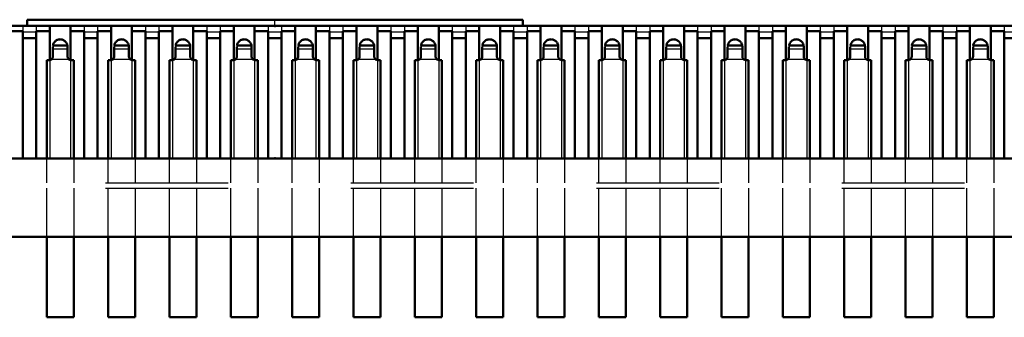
# Model space of a CAD drawing. Header units: inches. Extents: x -1.57 to 1.57, y -0.18 to 0.15.
# Tile 3 of 4: x -0.21 to 0.59, y -0.13 to 0.11. Entities that reach past the tile are written whole.
import ezdxf

# ---------------------------------------------------------------- set-up
doc = ezdxf.new("R2010")
doc.units = ezdxf.units.IN
doc.header["$MEASUREMENT"] = 0
doc.linetypes.add('Center', pattern=[1.5, 0.45, -0.5, 0.05, -0.5])
doc.linetypes.add('Dashed', pattern=[2, 1, -1])
for name, color, linetype, lineweight in [('AM_0', 7, 'Continuous', 50), ('AM_4', 3, 'Continuous', 25), ('AM_7', 7, 'Center', 25), ('AM_9', 6, 'Dashed', 25), ('ConnectionPoints', 7, 'Continuous', 50)]:
    doc.layers.add(name, color=color, linetype=linetype, lineweight=lineweight)

# ---------------------------------------------------------------- blocks, each defined once
blk = doc.blocks.new('2_SEAM_K_Pad_10_0_in_SEAM_50_03_5_S_10_2_A_K_TR_0')
at = {"layer": 'AM_0', "ltscale": 0.000821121}
for p, q in [((-0.202, 0.113), (-0.202, 0.108)), ((-0.202, 0.113), (0.202, 0.113)), ((0.202, 0.108), (0.202, 0.113))]:
    blk.add_line(p, q, dxfattribs=at)
at = {"layer": 'AM_7', "ltscale": 0.000821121}
blk.add_line((0, 0.108), (0, 0.113), dxfattribs=at)
blk = doc.blocks.new('3_SEAM_50_03_5_L_10_1_A_K_TR_conn_0_in_SEAM_50_03_5_S_10_2_A_K_TR_0')
at = {"layer": 'AM_0', "ltscale": 0.005948}
for p, q in [((-0.181, 0.083), (-0.181, 0.091)), ((-0.16908, 0.092), (-0.18092, 0.092)), ((-0.169, 0.091), (-0.16908, 0.092)), ((-0.169, 0.091), (-0.169, 0.083)), ((-0.131, 0.083), (-0.131, 0.091)), ((-0.11908, 0.092), (-0.13092, 0.092)), ((-0.119, 0.091), (-0.11908, 0.092)), ((-0.119, 0.091), (-0.119, 0.083)), ((-0.081, 0.083), (-0.081, 0.091)), ((-0.06908, 0.092), (-0.08092, 0.092)), ((-0.069, 0.091), (-0.06908, 0.092)), ((-0.069, 0.091), (-0.069, 0.083)), ((-0.031, 0.083), (-0.031, 0.091)), ((-0.01908, 0.092), (-0.03092, 0.092)), ((-0.019, 0.091), (-0.01908, 0.092)), ((-0.019, 0.091), (-0.019, 0.083)), ((0.019, 0.083), (0.019, 0.091)), ((0.03092, 0.092), (0.01908, 0.092)), ((0.031, 0.091), (0.03092, 0.092)), ((0.031, 0.091), (0.031, 0.083)), ((0.069, 0.083), (0.069, 0.091)), ((0.08092, 0.092), (0.06908, 0.092)), ((0.081, 0.091), (0.08092, 0.092)), ((0.081, 0.091), (0.081, 0.083)), ((0.119, 0.083), (0.119, 0.091)), ((0.13092, 0.092), (0.11908, 0.092)), ((0.131, 0.091), (0.13092, 0.092)), ((0.131, 0.091), (0.131, 0.083)), ((0.169, 0.083), (0.169, 0.091)), ((0.18092, 0.092), (0.16908, 0.092)), ((0.181, 0.091), (0.18092, 0.092)), ((0.181, 0.091), (0.181, 0.083)), ((0.219, 0.083), (0.219, 0.091)), ((0.23092, 0.092), (0.21908, 0.092)), ((0.231, 0.091), (0.23092, 0.092)), ((0.231, 0.091), (0.231, 0.083)), ((0.269, 0.083), (0.269, 0.091)), ((0.28092, 0.092), (0.26908, 0.092)), ((0.281, 0.091), (0.28092, 0.092)), ((0.281, 0.091), (0.281, 0.083)), ((0.319, 0.083), (0.319, 0.091)), ((0.33092, 0.092), (0.31908, 0.092)), ((0.331, 0.091), (0.33092, 0.092)), ((0.331, 0.091), (0.331, 0.083)), ((0.369, 0.083), (0.369, 0.091)), ((0.38092, 0.092), (0.36908, 0.092)), ((0.381, 0.091), (0.38092, 0.092)), ((0.381, 0.091), (0.381, 0.083)), ((0.419, 0.083), (0.419, 0.091)), ((0.43092, 0.092), (0.41908, 0.092)), ((0.431, 0.091), (0.43092, 0.092)), ((0.431, 0.091), (0.431, 0.083)), ((0.469, 0.083), (0.469, 0.091)), ((0.48092, 0.092), (0.46908, 0.092)), ((0.481, 0.091), (0.48092, 0.092)), ((0.481, 0.091), (0.481, 0.083)), ((0.519, 0.083), (0.519, 0.091)), ((0.53092, 0.092), (0.51908, 0.092)), ((0.531, 0.091), (0.53092, 0.092)), ((0.531, 0.091), (0.531, 0.083)), ((0.569, 0.083), (0.569, 0.091)), ((0.58092, 0.092), (0.56908, 0.092)), ((0.581, 0.091), (0.58092, 0.092)), ((0.581, 0.091), (0.581, 0.083)), ((-0.186, 0), (-0.186, 0.08)), ((-0.186, 0.08), (-0.184, 0.08)), ((-0.166, 0.08), (-0.164, 0.08)), ((-0.164, 0.08), (-0.164, 0)), ((-0.136, 0), (-0.136, 0.08)), ((-0.136, 0.08), (-0.134, 0.08)), ((-0.116, 0.08), (-0.114, 0.08)), ((-0.114, 0.08), (-0.114, 0)), ((-0.086, 0.08), (-0.084, 0.08)), ((-0.086, 0), (-0.086, 0.08)), ((-0.066, 0.08), (-0.064, 0.08)), ((-0.064, 0.08), (-0.064, 0)), ((-0.036, 0), (-0.036, 0.08)), ((-0.036, 0.08), (-0.034, 0.08)), ((-0.016, 0.08), (-0.014, 0.08)), ((-0.014, 0.08), (-0.014, 0)), ((0.014, 0), (0.014, 0.08)), ((0.014, 0.08), (0.016, 0.08)), ((0.034, 0.08), (0.036, 0.08)), ((0.036, 0.08), (0.036, 0)), ((0.064, 0.08), (0.066, 0.08)), ((0.064, 0), (0.064, 0.08)), ((0.084, 0.08), (0.086, 0.08)), ((0.086, 0.08), (0.086, 0)), ((0.114, 0), (0.114, 0.08)), ((0.114, 0.08), (0.116, 0.08)), ((0.134, 0.08), (0.136, 0.08)), ((0.136, 0.08), (0.136, 0)), ((0.164, 0.08), (0.166, 0.08)), ((0.164, 0), (0.164, 0.08)), ((0.184, 0.08), (0.186, 0.08)), ((0.186, 0.08), (0.186, 0)), ((0.214, 0.08), (0.216, 0.08)), ((0.214, 0), (0.214, 0.08)), ((0.234, 0.08), (0.236, 0.08)), ((0.236, 0.08), (0.236, 0)), ((0.264, 0), (0.264, 0.08)), ((0.264, 0.08), (0.266, 0.08)), ((0.284, 0.08), (0.286, 0.08)), ((0.286, 0.08), (0.286, 0)), ((0.314, 0), (0.314, 0.08)), ((0.314, 0.08), (0.316, 0.08)), ((0.334, 0.08), (0.336, 0.08)), ((0.336, 0.08), (0.336, 0)), ((0.364, 0), (0.364, 0.08)), ((0.364, 0.08), (0.366, 0.08)), ((0.384, 0.08), (0.386, 0.08)), ((0.386, 0.08), (0.386, 0)), ((0.414, 0), (0.414, 0.08)), ((0.414, 0.08), (0.416, 0.08)), ((0.434, 0.08), (0.436, 0.08)), ((0.436, 0.08), (0.436, 0)), ((0.464, 0.08), (0.466, 0.08)), ((0.464, 0), (0.464, 0.08)), ((0.484, 0.08), (0.486, 0.08)), ((0.486, 0.08), (0.486, 0)), ((0.514, 0.08), (0.516, 0.08)), ((0.514, 0), (0.514, 0.08)), ((0.534, 0.08), (0.536, 0.08)), ((0.536, 0.08), (0.536, 0)), ((0.564, 0), (0.564, 0.08)), ((0.564, 0.08), (0.566, 0.08)), ((0.584, 0.08), (0.586, 0.08)), ((0.586, 0.08), (0.586, 0)), ((-0.186, -0.1295), (-0.186, -0.064)), ((-0.164, -0.064), (-0.164, -0.1295)), ((-0.136, -0.1295), (-0.136, -0.064)), ((-0.114, -0.064), (-0.114, -0.1295)), ((-0.086, -0.1295), (-0.086, -0.064)), ((-0.064, -0.064), (-0.064, -0.1295)), ((-0.036, -0.1295), (-0.036, -0.064)), ((-0.014, -0.064), (-0.014, -0.1295)), ((0.014, -0.1295), (0.014, -0.064)), ((0.036, -0.064), (0.036, -0.1295)), ((0.064, -0.1295), (0.064, -0.064)), ((0.086, -0.064), (0.086, -0.1295)), ((0.114, -0.1295), (0.114, -0.064)), ((0.136, -0.064), (0.136, -0.1295)), ((0.164, -0.1295), (0.164, -0.064)), ((0.186, -0.064), (0.186, -0.1295)), ((0.214, -0.1295), (0.214, -0.064)), ((0.236, -0.064), (0.236, -0.1295)), ((0.264, -0.1295), (0.264, -0.064)), ((0.286, -0.064), (0.286, -0.1295)), ((0.314, -0.1295), (0.314, -0.064)), ((0.336, -0.064), (0.336, -0.1295)), ((0.364, -0.1295), (0.364, -0.064)), ((0.386, -0.064), (0.386, -0.1295)), ((0.414, -0.1295), (0.414, -0.064)), ((0.436, -0.064), (0.436, -0.1295)), ((0.464, -0.1295), (0.464, -0.064)), ((0.486, -0.064), (0.486, -0.1295)), ((0.514, -0.1295), (0.514, -0.064)), ((0.536, -0.064), (0.536, -0.1295)), ((0.564, -0.1295), (0.564, -0.064)), ((0.586, -0.064), (0.586, -0.1295)), ((-0.164, -0.1295), (-0.186, -0.1295)), ((-0.114, -0.1295), (-0.136, -0.1295)), ((-0.064, -0.1295), (-0.086, -0.1295)), ((-0.014, -0.1295), (-0.036, -0.1295)), ((0.036, -0.1295), (0.014, -0.1295)), ((0.086, -0.1295), (0.064, -0.1295)), ((0.136, -0.1295), (0.114, -0.1295)), ((0.186, -0.1295), (0.164, -0.1295)), ((0.236, -0.1295), (0.214, -0.1295)), ((0.286, -0.1295), (0.264, -0.1295)), ((0.336, -0.1295), (0.314, -0.1295)), ((0.386, -0.1295), (0.364, -0.1295)), ((0.436, -0.1295), (0.414, -0.1295)), ((0.486, -0.1295), (0.464, -0.1295)), ((0.536, -0.1295), (0.514, -0.1295)), ((0.586, -0.1295), (0.564, -0.1295))]:
    blk.add_line(p, q, dxfattribs=at)
for points in [[(-0.16908, 0.092), (-0.16919, 0.09251), (-0.16935, 0.09301), (-0.16954, 0.0935), (-0.16978, 0.09396), (-0.17006, 0.09441), (-0.17038, 0.09482), (-0.17073, 0.09521), (-0.17111, 0.09557), (-0.17152, 0.09589), (-0.17196, 0.09617), (-0.17243, 0.09642), (-0.17291, 0.09662), (-0.17341, 0.09678), (-0.17392, 0.0969), (-0.17443, 0.09697), (-0.17496, 0.097), (-0.17548, 0.09698), (-0.176, 0.09692), (-0.17651, 0.09681), (-0.17701, 0.09665), (-0.1775, 0.09646), (-0.17796, 0.09622), (-0.17841, 0.09594), (-0.17882, 0.09562), (-0.17921, 0.09527), (-0.17957, 0.09489), (-0.17989, 0.09448), (-0.18017, 0.09404), (-0.18042, 0.09357), (-0.18062, 0.09309), (-0.18078, 0.09259), (-0.1809, 0.09208), (-0.18092, 0.092)], [(-0.11908, 0.092), (-0.11919, 0.09251), (-0.11935, 0.09301), (-0.11954, 0.0935), (-0.11978, 0.09396), (-0.12006, 0.09441), (-0.12038, 0.09482), (-0.12073, 0.09521), (-0.12111, 0.09557), (-0.12152, 0.09589), (-0.12196, 0.09617), (-0.12243, 0.09642), (-0.12291, 0.09662), (-0.12341, 0.09678), (-0.12392, 0.0969), (-0.12443, 0.09697), (-0.12496, 0.097), (-0.12548, 0.09698), (-0.126, 0.09692), (-0.12651, 0.09681), (-0.12701, 0.09665), (-0.1275, 0.09646), (-0.12796, 0.09622), (-0.12841, 0.09594), (-0.12882, 0.09562), (-0.12921, 0.09527), (-0.12957, 0.09489), (-0.12989, 0.09448), (-0.13017, 0.09404), (-0.13042, 0.09357), (-0.13062, 0.09309), (-0.13078, 0.09259), (-0.1309, 0.09208), (-0.13092, 0.092)], [(-0.06908, 0.092), (-0.06919, 0.09251), (-0.06935, 0.09301), (-0.06954, 0.0935), (-0.06978, 0.09396), (-0.07006, 0.09441), (-0.07038, 0.09482), (-0.07073, 0.09521), (-0.07111, 0.09557), (-0.07152, 0.09589), (-0.07196, 0.09617), (-0.07243, 0.09642), (-0.07291, 0.09662), (-0.07341, 0.09678), (-0.07392, 0.0969), (-0.07443, 0.09697), (-0.07496, 0.097), (-0.07548, 0.09698), (-0.076, 0.09692), (-0.07651, 0.09681), (-0.07701, 0.09665), (-0.0775, 0.09646), (-0.07796, 0.09622), (-0.07841, 0.09594), (-0.07882, 0.09562), (-0.07921, 0.09527), (-0.07957, 0.09489), (-0.07989, 0.09448), (-0.08017, 0.09404), (-0.08042, 0.09357), (-0.08062, 0.09309), (-0.08078, 0.09259), (-0.0809, 0.09208), (-0.08092, 0.092)], [(-0.01908, 0.092), (-0.01919, 0.09251), (-0.01935, 0.09301), (-0.01954, 0.0935), (-0.01978, 0.09396), (-0.02006, 0.09441), (-0.02038, 0.09482), (-0.02073, 0.09521), (-0.02111, 0.09557), (-0.02152, 0.09589), (-0.02196, 0.09617), (-0.02243, 0.09642), (-0.02291, 0.09662), (-0.02341, 0.09678), (-0.02392, 0.0969), (-0.02443, 0.09697), (-0.02496, 0.097), (-0.02548, 0.09698), (-0.026, 0.09692), (-0.02651, 0.09681), (-0.02701, 0.09665), (-0.0275, 0.09646), (-0.02796, 0.09622), (-0.02841, 0.09594), (-0.02882, 0.09562), (-0.02921, 0.09527), (-0.02957, 0.09489), (-0.02989, 0.09448), (-0.03017, 0.09404), (-0.03042, 0.09357), (-0.03062, 0.09309), (-0.03078, 0.09259), (-0.0309, 0.09208), (-0.03092, 0.092)], [(0.03092, 0.092), (0.03081, 0.09251), (0.03065, 0.09301), (0.03046, 0.0935), (0.03022, 0.09396), (0.02994, 0.09441), (0.02962, 0.09482), (0.02927, 0.09521), (0.02889, 0.09557), (0.02848, 0.09589), (0.02804, 0.09617), (0.02757, 0.09642), (0.02709, 0.09662), (0.02659, 0.09678), (0.02608, 0.0969), (0.02557, 0.09697), (0.02504, 0.097), (0.02452, 0.09698), (0.024, 0.09692), (0.02349, 0.09681), (0.02299, 0.09665), (0.0225, 0.09646), (0.02204, 0.09622), (0.02159, 0.09594), (0.02118, 0.09562), (0.02079, 0.09527), (0.02043, 0.09489), (0.02011, 0.09448), (0.01983, 0.09404), (0.01958, 0.09357), (0.01938, 0.09309), (0.01922, 0.09259), (0.0191, 0.09208), (0.01908, 0.092)], [(0.08092, 0.092), (0.08081, 0.09251), (0.08065, 0.09301), (0.08046, 0.0935), (0.08022, 0.09396), (0.07994, 0.09441), (0.07962, 0.09482), (0.07927, 0.09521), (0.07889, 0.09557), (0.07848, 0.09589), (0.07804, 0.09617), (0.07757, 0.09642), (0.07709, 0.09662), (0.07659, 0.09678), (0.07608, 0.0969), (0.07557, 0.09697), (0.07504, 0.097), (0.07452, 0.09698), (0.074, 0.09692), (0.07349, 0.09681), (0.07299, 0.09665), (0.0725, 0.09646), (0.07204, 0.09622), (0.07159, 0.09594), (0.07118, 0.09562), (0.07079, 0.09527), (0.07043, 0.09489), (0.07011, 0.09448), (0.06983, 0.09404), (0.06958, 0.09357), (0.06938, 0.09309), (0.06922, 0.09259), (0.0691, 0.09208), (0.06908, 0.092)], [(0.13092, 0.092), (0.13081, 0.09251), (0.13065, 0.09301), (0.13046, 0.0935), (0.13022, 0.09396), (0.12994, 0.09441), (0.12962, 0.09482), (0.12927, 0.09521), (0.12889, 0.09557), (0.12848, 0.09589), (0.12804, 0.09617), (0.12757, 0.09642), (0.12709, 0.09662), (0.12659, 0.09678), (0.12608, 0.0969), (0.12557, 0.09697), (0.12504, 0.097), (0.12452, 0.09698), (0.124, 0.09692), (0.12349, 0.09681), (0.12299, 0.09665), (0.1225, 0.09646), (0.12204, 0.09622), (0.12159, 0.09594), (0.12118, 0.09562), (0.12079, 0.09527), (0.12043, 0.09489), (0.12011, 0.09448), (0.11983, 0.09404), (0.11958, 0.09357), (0.11938, 0.09309), (0.11922, 0.09259), (0.1191, 0.09208), (0.11908, 0.092)], [(0.18092, 0.092), (0.18081, 0.09251), (0.18065, 0.09301), (0.18046, 0.0935), (0.18022, 0.09396), (0.17994, 0.09441), (0.17962, 0.09482), (0.17927, 0.09521), (0.17889, 0.09557), (0.17848, 0.09589), (0.17804, 0.09617), (0.17757, 0.09642), (0.17709, 0.09662), (0.17659, 0.09678), (0.17608, 0.0969), (0.17557, 0.09697), (0.17504, 0.097), (0.17452, 0.09698), (0.174, 0.09692), (0.17349, 0.09681), (0.17299, 0.09665), (0.1725, 0.09646), (0.17204, 0.09622), (0.17159, 0.09594), (0.17118, 0.09562), (0.17079, 0.09527), (0.17043, 0.09489), (0.17011, 0.09448), (0.16983, 0.09404), (0.16958, 0.09357), (0.16938, 0.09309), (0.16922, 0.09259), (0.1691, 0.09208), (0.16908, 0.092)], [(0.23092, 0.092), (0.23081, 0.09251), (0.23065, 0.09301), (0.23046, 0.0935), (0.23022, 0.09396), (0.22994, 0.09441), (0.22962, 0.09482), (0.22927, 0.09521), (0.22889, 0.09557), (0.22848, 0.09589), (0.22804, 0.09617), (0.22757, 0.09642), (0.22709, 0.09662), (0.22659, 0.09678), (0.22608, 0.0969), (0.22557, 0.09697), (0.22504, 0.097), (0.22452, 0.09698), (0.224, 0.09692), (0.22349, 0.09681), (0.22299, 0.09665), (0.2225, 0.09646), (0.22204, 0.09622), (0.22159, 0.09594), (0.22118, 0.09562), (0.22079, 0.09527), (0.22043, 0.09489), (0.22011, 0.09448), (0.21983, 0.09404), (0.21958, 0.09357), (0.21938, 0.09309), (0.21922, 0.09259), (0.2191, 0.09208), (0.21908, 0.092)], [(0.28092, 0.092), (0.28081, 0.09251), (0.28065, 0.09301), (0.28046, 0.0935), (0.28022, 0.09396), (0.27994, 0.09441), (0.27962, 0.09482), (0.27927, 0.09521), (0.27889, 0.09557), (0.27848, 0.09589), (0.27804, 0.09617), (0.27757, 0.09642), (0.27709, 0.09662), (0.27659, 0.09678), (0.27608, 0.0969), (0.27557, 0.09697), (0.27504, 0.097), (0.27452, 0.09698), (0.274, 0.09692), (0.27349, 0.09681), (0.27299, 0.09665), (0.2725, 0.09646), (0.27204, 0.09622), (0.27159, 0.09594), (0.27118, 0.09562), (0.27079, 0.09527), (0.27043, 0.09489), (0.27011, 0.09448), (0.26983, 0.09404), (0.26958, 0.09357), (0.26938, 0.09309), (0.26922, 0.09259), (0.2691, 0.09208), (0.26908, 0.092)], [(0.33092, 0.092), (0.33081, 0.09251), (0.33065, 0.09301), (0.33046, 0.0935), (0.33022, 0.09396), (0.32994, 0.09441), (0.32962, 0.09482), (0.32927, 0.09521), (0.32889, 0.09557), (0.32848, 0.09589), (0.32804, 0.09617), (0.32757, 0.09642), (0.32709, 0.09662), (0.32659, 0.09678), (0.32608, 0.0969), (0.32557, 0.09697), (0.32504, 0.097), (0.32452, 0.09698), (0.324, 0.09692), (0.32349, 0.09681), (0.32299, 0.09665), (0.3225, 0.09646), (0.32204, 0.09622), (0.32159, 0.09594), (0.32118, 0.09562), (0.32079, 0.09527), (0.32043, 0.09489), (0.32011, 0.09448), (0.31983, 0.09404), (0.31958, 0.09357), (0.31938, 0.09309), (0.31922, 0.09259), (0.3191, 0.09208), (0.31908, 0.092)], [(0.38092, 0.092), (0.38081, 0.09251), (0.38065, 0.09301), (0.38046, 0.0935), (0.38022, 0.09396), (0.37994, 0.09441), (0.37962, 0.09482), (0.37927, 0.09521), (0.37889, 0.09557), (0.37848, 0.09589), (0.37804, 0.09617), (0.37757, 0.09642), (0.37709, 0.09662), (0.37659, 0.09678), (0.37608, 0.0969), (0.37557, 0.09697), (0.37504, 0.097), (0.37452, 0.09698), (0.374, 0.09692), (0.37349, 0.09681), (0.37299, 0.09665), (0.3725, 0.09646), (0.37204, 0.09622), (0.37159, 0.09594), (0.37118, 0.09562), (0.37079, 0.09527), (0.37043, 0.09489), (0.37011, 0.09448), (0.36983, 0.09404), (0.36958, 0.09357), (0.36938, 0.09309), (0.36922, 0.09259), (0.3691, 0.09208), (0.36908, 0.092)], [(0.43092, 0.092), (0.43081, 0.09251), (0.43065, 0.09301), (0.43046, 0.0935), (0.43022, 0.09396), (0.42994, 0.09441), (0.42962, 0.09482), (0.42927, 0.09521), (0.42889, 0.09557), (0.42848, 0.09589), (0.42804, 0.09617), (0.42757, 0.09642), (0.42709, 0.09662), (0.42659, 0.09678), (0.42608, 0.0969), (0.42557, 0.09697), (0.42504, 0.097), (0.42452, 0.09698), (0.424, 0.09692), (0.42349, 0.09681), (0.42299, 0.09665), (0.4225, 0.09646), (0.42204, 0.09622), (0.42159, 0.09594), (0.42118, 0.09562), (0.42079, 0.09527), (0.42043, 0.09489), (0.42011, 0.09448), (0.41983, 0.09404), (0.41958, 0.09357), (0.41938, 0.09309), (0.41922, 0.09259), (0.4191, 0.09208), (0.41908, 0.092)], [(0.48092, 0.092), (0.48081, 0.09251), (0.48065, 0.09301), (0.48046, 0.0935), (0.48022, 0.09396), (0.47994, 0.09441), (0.47962, 0.09482), (0.47927, 0.09521), (0.47889, 0.09557), (0.47848, 0.09589), (0.47804, 0.09617), (0.47757, 0.09642), (0.47709, 0.09662), (0.47659, 0.09678), (0.47608, 0.0969), (0.47557, 0.09697), (0.47504, 0.097), (0.47452, 0.09698), (0.474, 0.09692), (0.47349, 0.09681), (0.47299, 0.09665), (0.4725, 0.09646), (0.47204, 0.09622), (0.47159, 0.09594), (0.47118, 0.09562), (0.47079, 0.09527), (0.47043, 0.09489), (0.47011, 0.09448), (0.46983, 0.09404), (0.46958, 0.09357), (0.46938, 0.09309), (0.46922, 0.09259), (0.4691, 0.09208), (0.46908, 0.092)], [(0.53092, 0.092), (0.53081, 0.09251), (0.53065, 0.09301), (0.53046, 0.0935), (0.53022, 0.09396), (0.52994, 0.09441), (0.52962, 0.09482), (0.52927, 0.09521), (0.52889, 0.09557), (0.52848, 0.09589), (0.52804, 0.09617), (0.52757, 0.09642), (0.52709, 0.09662), (0.52659, 0.09678), (0.52608, 0.0969), (0.52557, 0.09697), (0.52504, 0.097), (0.52452, 0.09698), (0.524, 0.09692), (0.52349, 0.09681), (0.52299, 0.09665), (0.5225, 0.09646), (0.52204, 0.09622), (0.52159, 0.09594), (0.52118, 0.09562), (0.52079, 0.09527), (0.52043, 0.09489), (0.52011, 0.09448), (0.51983, 0.09404), (0.51958, 0.09357), (0.51938, 0.09309), (0.51922, 0.09259), (0.5191, 0.09208), (0.51908, 0.092)], [(0.58092, 0.092), (0.58081, 0.09251), (0.58065, 0.09301), (0.58046, 0.0935), (0.58022, 0.09396), (0.57994, 0.09441), (0.57962, 0.09482), (0.57927, 0.09521), (0.57889, 0.09557), (0.57848, 0.09589), (0.57804, 0.09617), (0.57757, 0.09642), (0.57709, 0.09662), (0.57659, 0.09678), (0.57608, 0.0969), (0.57557, 0.09697), (0.57504, 0.097), (0.57452, 0.09698), (0.574, 0.09692), (0.57349, 0.09681), (0.57299, 0.09665), (0.5725, 0.09646), (0.57204, 0.09622), (0.57159, 0.09594), (0.57118, 0.09562), (0.57079, 0.09527), (0.57043, 0.09489), (0.57011, 0.09448), (0.56983, 0.09404), (0.56958, 0.09357), (0.56938, 0.09309), (0.56922, 0.09259), (0.5691, 0.09208), (0.56908, 0.092)], [(-0.18211, 0.08067), (-0.18145, 0.08142), (-0.18107, 0.08235), (-0.181, 0.083)], [(-0.169, 0.083), (-0.16883, 0.08202), (-0.16835, 0.08114), (-0.16789, 0.08067)], [(-0.13211, 0.08067), (-0.13145, 0.08142), (-0.13107, 0.08235), (-0.131, 0.083)], [(-0.119, 0.083), (-0.11883, 0.08202), (-0.11835, 0.08114), (-0.11789, 0.08067)], [(-0.08211, 0.08067), (-0.08145, 0.08142), (-0.08107, 0.08235), (-0.081, 0.083)], [(-0.069, 0.083), (-0.06883, 0.08202), (-0.06835, 0.08114), (-0.06789, 0.08067)], [(-0.03211, 0.08067), (-0.03145, 0.08142), (-0.03107, 0.08235), (-0.031, 0.083)], [(-0.019, 0.083), (-0.01883, 0.08202), (-0.01835, 0.08114), (-0.01789, 0.08067)], [(0.01789, 0.08067), (0.01855, 0.08142), (0.01893, 0.08235), (0.019, 0.083)], [(0.031, 0.083), (0.03117, 0.08202), (0.03165, 0.08114), (0.03211, 0.08067)], [(0.06789, 0.08067), (0.06855, 0.08142), (0.06893, 0.08235), (0.069, 0.083)], [(0.081, 0.083), (0.08117, 0.08202), (0.08165, 0.08114), (0.08211, 0.08067)], [(0.11789, 0.08067), (0.11855, 0.08142), (0.11893, 0.08235), (0.119, 0.083)], [(0.131, 0.083), (0.13117, 0.08202), (0.13165, 0.08114), (0.13211, 0.08067)], [(0.16789, 0.08067), (0.16855, 0.08142), (0.16893, 0.08235), (0.169, 0.083)], [(0.181, 0.083), (0.18117, 0.08202), (0.18165, 0.08114), (0.18211, 0.08067)], [(0.21789, 0.08067), (0.21855, 0.08142), (0.21893, 0.08235), (0.219, 0.083)], [(0.231, 0.083), (0.23117, 0.08202), (0.23165, 0.08114), (0.23211, 0.08067)], [(0.26789, 0.08067), (0.26855, 0.08142), (0.26893, 0.08235), (0.269, 0.083)], [(0.281, 0.083), (0.28117, 0.08202), (0.28165, 0.08114), (0.28211, 0.08067)], [(0.31789, 0.08067), (0.31855, 0.08142), (0.31893, 0.08235), (0.319, 0.083)], [(0.331, 0.083), (0.33117, 0.08202), (0.33165, 0.08114), (0.33211, 0.08067)], [(0.36789, 0.08067), (0.36855, 0.08142), (0.36893, 0.08235), (0.369, 0.083)], [(0.381, 0.083), (0.38117, 0.08202), (0.38165, 0.08114), (0.38211, 0.08067)], [(0.41789, 0.08067), (0.41855, 0.08142), (0.41893, 0.08235), (0.419, 0.083)], [(0.431, 0.083), (0.43117, 0.08202), (0.43165, 0.08114), (0.43211, 0.08067)], [(0.46789, 0.08067), (0.46855, 0.08142), (0.46893, 0.08235), (0.469, 0.083)], [(0.481, 0.083), (0.48117, 0.08202), (0.48165, 0.08114), (0.48211, 0.08067)], [(0.51789, 0.08067), (0.51855, 0.08142), (0.51893, 0.08235), (0.519, 0.083)], [(0.531, 0.083), (0.53117, 0.08202), (0.53165, 0.08114), (0.53211, 0.08067)], [(0.56789, 0.08067), (0.56855, 0.08142), (0.56893, 0.08235), (0.569, 0.083)], [(0.581, 0.083), (0.58117, 0.08202), (0.58165, 0.08114), (0.58211, 0.08067)]]:
    blk.add_lwpolyline(points, dxfattribs=at)
for centre, start, end in [((-0.184, 0.083), 270, 309.06893), ((-0.166, 0.083), 230.93107, 270), ((-0.134, 0.083), 270, 309.06893), ((-0.116, 0.083), 230.93107, 270), ((-0.084, 0.083), 270, 309.06893), ((-0.066, 0.083), 230.93107, 270), ((-0.034, 0.083), 270, 309.06893), ((-0.016, 0.083), 230.93107, 270), ((0.016, 0.083), 270, 309.06893), ((0.034, 0.083), 230.93107, 270), ((0.066, 0.083), 270, 309.06893), ((0.084, 0.083), 230.93107, 270), ((0.116, 0.083), 270, 309.06893), ((0.134, 0.083), 230.93107, 270), ((0.166, 0.083), 270, 309.06893), ((0.184, 0.083), 230.93107, 270), ((0.216, 0.083), 270, 309.06893), ((0.234, 0.083), 230.93107, 270), ((0.266, 0.083), 270, 309.06893), ((0.284, 0.083), 230.93107, 270), ((0.316, 0.083), 270, 309.06893), ((0.334, 0.083), 230.93107, 270), ((0.366, 0.083), 270, 309.06893), ((0.384, 0.083), 230.93107, 270), ((0.416, 0.083), 270, 309.06893), ((0.434, 0.083), 230.93107, 270), ((0.466, 0.083), 270, 309.06893), ((0.484, 0.083), 230.93107, 270), ((0.516, 0.083), 270, 309.06893), ((0.534, 0.083), 230.93107, 270), ((0.566, 0.083), 270, 309.06893), ((0.584, 0.083), 230.93107, 270)]:
    blk.add_arc(centre, 0.003, start, end, dxfattribs=at)
at = {"layer": 'AM_4', "ltscale": 0.005948}
for p, q in [((-0.16789, 0.08067), (-0.18211, 0.08067)), ((-0.11789, 0.08067), (-0.13211, 0.08067)), ((-0.06789, 0.08067), (-0.08211, 0.08067)), ((-0.01789, 0.08067), (-0.03211, 0.08067)), ((0.03211, 0.08067), (0.01789, 0.08067)), ((0.08211, 0.08067), (0.06789, 0.08067)), ((0.13211, 0.08067), (0.11789, 0.08067)), ((0.18211, 0.08067), (0.16789, 0.08067)), ((0.23211, 0.08067), (0.21789, 0.08067)), ((0.28211, 0.08067), (0.26789, 0.08067)), ((0.33211, 0.08067), (0.31789, 0.08067)), ((0.38211, 0.08067), (0.36789, 0.08067)), ((0.43211, 0.08067), (0.41789, 0.08067)), ((0.48211, 0.08067), (0.46789, 0.08067)), ((0.53211, 0.08067), (0.51789, 0.08067)), ((0.58211, 0.08067), (0.56789, 0.08067))]:
    blk.add_line(p, q, dxfattribs=at)
at = {"layer": 'AM_9', "ltscale": 0.005948}
for p, q in [((-0.169, 0.08903), (-0.181, 0.08903)), ((-0.119, 0.08903), (-0.131, 0.08903)), ((-0.069, 0.08903), (-0.081, 0.08903)), ((-0.019, 0.08903), (-0.031, 0.08903)), ((0.031, 0.08903), (0.019, 0.08903)), ((0.081, 0.08903), (0.069, 0.08903)), ((0.131, 0.08903), (0.119, 0.08903)), ((0.181, 0.08903), (0.169, 0.08903)), ((0.231, 0.08903), (0.219, 0.08903)), ((0.281, 0.08903), (0.269, 0.08903)), ((0.331, 0.08903), (0.319, 0.08903)), ((0.381, 0.08903), (0.369, 0.08903)), ((0.431, 0.08903), (0.419, 0.08903)), ((0.481, 0.08903), (0.469, 0.08903)), ((0.531, 0.08903), (0.519, 0.08903)), ((0.581, 0.08903), (0.569, 0.08903)), ((-0.16772, 0.08054), (-0.18228, 0.08054)), ((-0.11772, 0.08054), (-0.13228, 0.08054)), ((-0.06772, 0.08054), (-0.08228, 0.08054)), ((-0.01772, 0.08054), (-0.03228, 0.08054)), ((0.03228, 0.08054), (0.01772, 0.08054)), ((0.08228, 0.08054), (0.06772, 0.08054)), ((0.13228, 0.08054), (0.11772, 0.08054)), ((0.18228, 0.08054), (0.16772, 0.08054)), ((0.23228, 0.08054), (0.21772, 0.08054)), ((0.28228, 0.08054), (0.26772, 0.08054)), ((0.33228, 0.08054), (0.31772, 0.08054)), ((0.38228, 0.08054), (0.36772, 0.08054)), ((0.43228, 0.08054), (0.41772, 0.08054)), ((0.48228, 0.08054), (0.46772, 0.08054)), ((0.53228, 0.08054), (0.51772, 0.08054)), ((0.58228, 0.08054), (0.56772, 0.08054)), ((-0.186, -0.0198), (-0.186, 0)), ((-0.164, 0), (-0.164, -0.0198)), ((-0.136, -0.0198), (-0.136, 0)), ((-0.114, 0), (-0.114, -0.0198)), ((-0.086, -0.0198), (-0.086, 0)), ((-0.064, 0), (-0.064, -0.0198)), ((-0.036, -0.0198), (-0.036, 0)), ((-0.014, 0), (-0.014, -0.0198)), ((0.014, -0.0198), (0.014, 0)), ((0.036, 0), (0.036, -0.0198)), ((0.064, -0.0198), (0.064, 0)), ((0.086, 0), (0.086, -0.0198)), ((0.114, -0.0198), (0.114, 0)), ((0.136, 0), (0.136, -0.0198)), ((0.164, -0.0198), (0.164, 0)), ((0.186, 0), (0.186, -0.0198)), ((0.214, -0.0198), (0.214, 0)), ((0.236, 0), (0.236, -0.0198)), ((0.264, -0.0198), (0.264, 0)), ((0.286, 0), (0.286, -0.0198)), ((0.314, -0.0198), (0.314, 0)), ((0.336, 0), (0.336, -0.0198)), ((0.364, -0.0198), (0.364, 0)), ((0.386, 0), (0.386, -0.0198)), ((0.414, -0.0198), (0.414, 0)), ((0.436, 0), (0.436, -0.0198)), ((0.464, -0.0198), (0.464, 0)), ((0.486, 0), (0.486, -0.0198)), ((0.514, -0.0198), (0.514, 0)), ((0.536, 0), (0.536, -0.0198)), ((0.564, -0.0198), (0.564, 0)), ((0.586, 0), (0.586, -0.0198)), ((-1.338, -0.0198), (1.338, -0.0198)), ((-1.338, -0.0242), (1.338, -0.0242)), ((-0.186, -0.064), (-0.186, -0.0242)), ((-0.164, -0.0242), (-0.164, -0.064)), ((-0.136, -0.064), (-0.136, -0.0242)), ((-0.114, -0.0242), (-0.114, -0.064)), ((-0.086, -0.064), (-0.086, -0.0242)), ((-0.064, -0.0242), (-0.064, -0.064)), ((-0.036, -0.064), (-0.036, -0.0242)), ((-0.014, -0.0242), (-0.014, -0.064)), ((0.014, -0.064), (0.014, -0.0242)), ((0.036, -0.0242), (0.036, -0.064)), ((0.064, -0.064), (0.064, -0.0242)), ((0.086, -0.0242), (0.086, -0.064)), ((0.114, -0.064), (0.114, -0.0242)), ((0.136, -0.0242), (0.136, -0.064)), ((0.164, -0.064), (0.164, -0.0242)), ((0.186, -0.0242), (0.186, -0.064)), ((0.214, -0.064), (0.214, -0.0242)), ((0.236, -0.0242), (0.236, -0.064)), ((0.264, -0.064), (0.264, -0.0242)), ((0.286, -0.0242), (0.286, -0.064)), ((0.314, -0.064), (0.314, -0.0242)), ((0.336, -0.0242), (0.336, -0.064)), ((0.364, -0.064), (0.364, -0.0242)), ((0.386, -0.0242), (0.386, -0.064)), ((0.414, -0.064), (0.414, -0.0242)), ((0.436, -0.0242), (0.436, -0.064)), ((0.464, -0.064), (0.464, -0.0242)), ((0.486, -0.0242), (0.486, -0.064)), ((0.514, -0.064), (0.514, -0.0242)), ((0.536, -0.0242), (0.536, -0.064)), ((0.564, -0.064), (0.564, -0.0242)), ((0.586, -0.0242), (0.586, -0.064))]:
    blk.add_line(p, q, dxfattribs=at)
for points in [[(-0.18092, 0.092), (-0.18098, 0.09148), (-0.181, 0.091)], [(-0.169, 0.091), (-0.16902, 0.09152), (-0.16908, 0.092)], [(-0.13092, 0.092), (-0.13098, 0.09148), (-0.131, 0.091)], [(-0.119, 0.091), (-0.11902, 0.09152), (-0.11908, 0.092)], [(-0.08092, 0.092), (-0.08098, 0.09148), (-0.081, 0.091)], [(-0.069, 0.091), (-0.06902, 0.09152), (-0.06908, 0.092)], [(-0.03092, 0.092), (-0.03098, 0.09148), (-0.031, 0.091)], [(-0.019, 0.091), (-0.01902, 0.09152), (-0.01908, 0.092)], [(0.01908, 0.092), (0.01902, 0.09148), (0.019, 0.091)], [(0.031, 0.091), (0.03098, 0.09152), (0.03092, 0.092)], [(0.06908, 0.092), (0.06902, 0.09148), (0.069, 0.091)], [(0.081, 0.091), (0.08098, 0.09152), (0.08092, 0.092)], [(0.11908, 0.092), (0.11902, 0.09148), (0.119, 0.091)], [(0.131, 0.091), (0.13098, 0.09152), (0.13092, 0.092)], [(0.16908, 0.092), (0.16902, 0.09148), (0.169, 0.091)], [(0.181, 0.091), (0.18098, 0.09152), (0.18092, 0.092)], [(0.21908, 0.092), (0.21902, 0.09148), (0.219, 0.091)], [(0.231, 0.091), (0.23098, 0.09152), (0.23092, 0.092)], [(0.26908, 0.092), (0.26902, 0.09148), (0.269, 0.091)], [(0.281, 0.091), (0.28098, 0.09152), (0.28092, 0.092)], [(0.31908, 0.092), (0.31902, 0.09148), (0.319, 0.091)], [(0.331, 0.091), (0.33098, 0.09152), (0.33092, 0.092)], [(0.36908, 0.092), (0.36902, 0.09148), (0.369, 0.091)], [(0.381, 0.091), (0.38098, 0.09152), (0.38092, 0.092)], [(0.41908, 0.092), (0.41902, 0.09148), (0.419, 0.091)], [(0.431, 0.091), (0.43098, 0.09152), (0.43092, 0.092)], [(0.46908, 0.092), (0.46902, 0.09148), (0.469, 0.091)], [(0.481, 0.091), (0.48098, 0.09152), (0.48092, 0.092)], [(0.51908, 0.092), (0.51902, 0.09148), (0.519, 0.091)], [(0.531, 0.091), (0.53098, 0.09152), (0.53092, 0.092)], [(0.56908, 0.092), (0.56902, 0.09148), (0.569, 0.091)], [(0.581, 0.091), (0.58098, 0.09152), (0.58092, 0.092)]]:
    blk.add_lwpolyline(points, dxfattribs=at)
blk = doc.blocks.new('4_SEAM_50_03_5_L_10_1_A_K_TR_body_0_in_SEAM_50_03_5_S_10_2_A_K_TR_0')
at = {"layer": 'AM_0', "ltscale": 0.006108}
for p, q in [((-1.301, 0.108), (1.301, 0.108)), ((-0.1835, 0.108), (-0.1835, 0.08004)), ((-0.1665, 0.108), (-0.1665, 0.08004)), ((-0.1335, 0.108), (-0.1335, 0.08004)), ((-0.1165, 0.108), (-0.1165, 0.08004)), ((-0.0835, 0.108), (-0.0835, 0.08004)), ((-0.0665, 0.108), (-0.0665, 0.08004)), ((-0.0335, 0.108), (-0.0335, 0.08004)), ((-0.0165, 0.108), (-0.0165, 0.08004)), ((0.0165, 0.108), (0.0165, 0.08004)), ((0.0335, 0.108), (0.0335, 0.08004)), ((0.0665, 0.108), (0.0665, 0.08004)), ((0.0835, 0.108), (0.0835, 0.08004)), ((0.1165, 0.108), (0.1165, 0.08004)), ((0.1335, 0.108), (0.1335, 0.08004)), ((0.1665, 0.108), (0.1665, 0.08004)), ((0.1835, 0.108), (0.1835, 0.08004)), ((0.2165, 0.108), (0.2165, 0.08004)), ((0.2335, 0.108), (0.2335, 0.08004)), ((0.2665, 0.108), (0.2665, 0.08004)), ((0.2835, 0.108), (0.2835, 0.08004)), ((0.3165, 0.108), (0.3165, 0.08004)), ((0.3335, 0.108), (0.3335, 0.08004)), ((0.3665, 0.108), (0.3665, 0.08004)), ((0.3835, 0.108), (0.3835, 0.08004)), ((0.4165, 0.108), (0.4165, 0.08004)), ((0.4335, 0.108), (0.4335, 0.08004)), ((0.4665, 0.108), (0.4665, 0.08004)), ((0.4835, 0.108), (0.4835, 0.08004)), ((0.5165, 0.108), (0.5165, 0.08004)), ((0.5335, 0.108), (0.5335, 0.08004)), ((0.5665, 0.108), (0.5665, 0.08004)), ((0.5835, 0.108), (0.5835, 0.08004)), ((-0.2165, 0.10355), (-0.2055, 0.10355)), ((-0.2055, 0.10355), (-0.2055, 0)), ((-0.2055, 0.098), (-0.1945, 0.098)), ((-0.1945, 0), (-0.1945, 0.10355)), ((-0.1945, 0.10355), (-0.1835, 0.10355)), ((-0.1665, 0.10355), (-0.1555, 0.10355)), ((-0.1555, 0.10355), (-0.1555, 0)), ((-0.1555, 0.098), (-0.1445, 0.098)), ((-0.1445, 0), (-0.1445, 0.10355)), ((-0.1445, 0.10355), (-0.1335, 0.10355)), ((-0.1165, 0.10355), (-0.1055, 0.10355)), ((-0.1055, 0.10355), (-0.1055, 0)), ((-0.1055, 0.098), (-0.0945, 0.098)), ((-0.0945, 0), (-0.0945, 0.10355)), ((-0.0945, 0.10355), (-0.0835, 0.10355)), ((-0.0665, 0.10355), (-0.0555, 0.10355)), ((-0.0555, 0.10355), (-0.0555, 0)), ((-0.0555, 0.098), (-0.0445, 0.098)), ((-0.0445, 0), (-0.0445, 0.10355)), ((-0.0445, 0.10355), (-0.0335, 0.10355)), ((-0.0165, 0.10355), (-0.0055, 0.10355)), ((-0.0055, 0.10355), (-0.0055, 0)), ((-0.0055, 0.098), (0.0055, 0.098)), ((0.0055, 0.10355), (0.0165, 0.10355)), ((0.0055, 0), (0.0055, 0.10355)), ((0.0335, 0.10355), (0.0445, 0.10355)), ((0.0445, 0.10355), (0.0445, 0)), ((0.0445, 0.098), (0.0555, 0.098)), ((0.0555, 0), (0.0555, 0.10355)), ((0.0555, 0.10355), (0.0665, 0.10355)), ((0.0835, 0.10355), (0.0945, 0.10355)), ((0.0945, 0.10355), (0.0945, 0)), ((0.0945, 0.098), (0.1055, 0.098)), ((0.1055, 0), (0.1055, 0.10355)), ((0.1055, 0.10355), (0.1165, 0.10355)), ((0.1335, 0.10355), (0.1445, 0.10355)), ((0.1445, 0.10355), (0.1445, 0)), ((0.1445, 0.098), (0.1555, 0.098)), ((0.1555, 0), (0.1555, 0.10355)), ((0.1555, 0.10355), (0.1665, 0.10355)), ((0.1835, 0.10355), (0.1945, 0.10355)), ((0.1945, 0.10355), (0.1945, 0)), ((0.1945, 0.098), (0.2055, 0.098)), ((0.2055, 0), (0.2055, 0.10355)), ((0.2055, 0.10355), (0.2165, 0.10355)), ((0.2335, 0.10355), (0.2445, 0.10355)), ((0.2445, 0.10355), (0.2445, 0)), ((0.2445, 0.098), (0.2555, 0.098)), ((0.2555, 0.10355), (0.2665, 0.10355)), ((0.2555, 0), (0.2555, 0.10355)), ((0.2835, 0.10355), (0.2945, 0.10355)), ((0.2945, 0.10355), (0.2945, 0)), ((0.2945, 0.098), (0.3055, 0.098)), ((0.3055, 0.10355), (0.3165, 0.10355)), ((0.3055, 0), (0.3055, 0.10355)), ((0.3335, 0.10355), (0.3445, 0.10355)), ((0.3445, 0.10355), (0.3445, 0)), ((0.3445, 0.098), (0.3555, 0.098)), ((0.3555, 0), (0.3555, 0.10355)), ((0.3555, 0.10355), (0.3665, 0.10355)), ((0.3835, 0.10355), (0.3945, 0.10355)), ((0.3945, 0.10355), (0.3945, 0)), ((0.3945, 0.098), (0.4055, 0.098)), ((0.4055, 0), (0.4055, 0.10355)), ((0.4055, 0.10355), (0.4165, 0.10355)), ((0.4335, 0.10355), (0.4445, 0.10355)), ((0.4445, 0.10355), (0.4445, 0)), ((0.4445, 0.098), (0.4555, 0.098)), ((0.4555, 0), (0.4555, 0.10355)), ((0.4555, 0.10355), (0.4665, 0.10355)), ((0.4835, 0.10355), (0.4945, 0.10355)), ((0.4945, 0.10355), (0.4945, 0)), ((0.4945, 0.098), (0.5055, 0.098)), ((0.5055, 0), (0.5055, 0.10355)), ((0.5055, 0.10355), (0.5165, 0.10355)), ((0.5335, 0.10355), (0.5445, 0.10355)), ((0.5445, 0.10355), (0.5445, 0)), ((0.5445, 0.098), (0.5555, 0.098)), ((0.5555, 0), (0.5555, 0.10355)), ((0.5555, 0.10355), (0.5665, 0.10355)), ((0.5835, 0.10355), (0.5945, 0.10355)), ((0.5945, 0.10355), (0.5945, 0)), ((0.5945, 0.098), (0.6055, 0.098)), ((-1.348, 0), (1.383, 0)), ((-1.348, -0.064), (1.348, -0.064))]:
    blk.add_line(p, q, dxfattribs=at)
at = {"layer": 'AM_9', "ltscale": 0.006108}
for p, q in [((-0.2055, 0.108), (-0.2055, 0.10355)), ((-0.1945, 0.108), (-0.1945, 0.10355)), ((-0.1555, 0.108), (-0.1555, 0.10355)), ((-0.1445, 0.108), (-0.1445, 0.10355)), ((-0.1055, 0.108), (-0.1055, 0.10355)), ((-0.0945, 0.108), (-0.0945, 0.10355)), ((-0.0555, 0.108), (-0.0555, 0.10355)), ((-0.0445, 0.108), (-0.0445, 0.10355)), ((-0.0055, 0.108), (-0.0055, 0.10355)), ((0.0055, 0.108), (0.0055, 0.10355)), ((0.0445, 0.108), (0.0445, 0.10355)), ((0.0555, 0.108), (0.0555, 0.10355)), ((0.0945, 0.108), (0.0945, 0.10355)), ((0.1055, 0.108), (0.1055, 0.10355)), ((0.1445, 0.108), (0.1445, 0.10355)), ((0.1555, 0.108), (0.1555, 0.10355)), ((0.1945, 0.108), (0.1945, 0.10355)), ((0.2055, 0.108), (0.2055, 0.10355)), ((0.2445, 0.108), (0.2445, 0.10355)), ((0.2555, 0.108), (0.2555, 0.10355)), ((0.2945, 0.108), (0.2945, 0.10355)), ((0.3055, 0.108), (0.3055, 0.10355)), ((0.3445, 0.108), (0.3445, 0.10355)), ((0.3555, 0.108), (0.3555, 0.10355)), ((0.3945, 0.108), (0.3945, 0.10355)), ((0.4055, 0.108), (0.4055, 0.10355)), ((0.4445, 0.108), (0.4445, 0.10355)), ((0.4555, 0.108), (0.4555, 0.10355)), ((0.4945, 0.108), (0.4945, 0.10355)), ((0.5055, 0.108), (0.5055, 0.10355)), ((0.5445, 0.108), (0.5445, 0.10355)), ((0.5555, 0.108), (0.5555, 0.10355)), ((0.5945, 0.108), (0.5945, 0.10355)), ((-0.2055, 0.103), (-0.1945, 0.103)), ((-0.1555, 0.103), (-0.1445, 0.103)), ((-0.1055, 0.103), (-0.0945, 0.103)), ((-0.0555, 0.103), (-0.0445, 0.103)), ((-0.0055, 0.103), (0.0055, 0.103)), ((0.0445, 0.103), (0.0555, 0.103)), ((0.0945, 0.103), (0.1055, 0.103)), ((0.1445, 0.103), (0.1555, 0.103)), ((0.1945, 0.103), (0.2055, 0.103)), ((0.2445, 0.103), (0.2555, 0.103)), ((0.2945, 0.103), (0.3055, 0.103)), ((0.3445, 0.103), (0.3555, 0.103)), ((0.3945, 0.103), (0.4055, 0.103)), ((0.4445, 0.103), (0.4555, 0.103)), ((0.4945, 0.103), (0.5055, 0.103)), ((0.5445, 0.103), (0.5555, 0.103)), ((0.5945, 0.103), (0.6055, 0.103)), ((-0.1835, 0.08004), (-0.1835, 0)), ((-0.1665, 0.08004), (-0.1665, 0)), ((-0.1335, 0.08004), (-0.1335, 0)), ((-0.1165, 0.08004), (-0.1165, 0)), ((-0.0835, 0.08004), (-0.0835, 0)), ((-0.0665, 0.08004), (-0.0665, 0)), ((-0.0335, 0.08004), (-0.0335, 0)), ((-0.0165, 0.08004), (-0.0165, 0)), ((0.0165, 0.08004), (0.0165, 0)), ((0.0335, 0.08004), (0.0335, 0)), ((0.0665, 0.08004), (0.0665, 0)), ((0.0835, 0.08004), (0.0835, 0)), ((0.1165, 0.08004), (0.1165, 0)), ((0.1335, 0.08004), (0.1335, 0)), ((0.1665, 0.08004), (0.1665, 0)), ((0.1835, 0.08004), (0.1835, 0)), ((0.2165, 0.08004), (0.2165, 0)), ((0.2335, 0.08004), (0.2335, 0)), ((0.2665, 0.08004), (0.2665, 0)), ((0.2835, 0.08004), (0.2835, 0)), ((0.3165, 0.08004), (0.3165, 0)), ((0.3335, 0.08004), (0.3335, 0)), ((0.3665, 0.08004), (0.3665, 0)), ((0.3835, 0.08004), (0.3835, 0)), ((0.4165, 0.08004), (0.4165, 0)), ((0.4335, 0.08004), (0.4335, 0)), ((0.4665, 0.08004), (0.4665, 0)), ((0.4835, 0.08004), (0.4835, 0)), ((0.5165, 0.08004), (0.5165, 0)), ((0.5335, 0.08004), (0.5335, 0)), ((0.5665, 0.08004), (0.5665, 0)), ((0.5835, 0.08004), (0.5835, 0))]:
    blk.add_line(p, q, dxfattribs=at)

msp = doc.modelspace()

# ---------------------------------------------------------------- linework, layer by layer
at = {"layer": 'ConnectionPoints'}
for p in [(0, 0.108), (0, 0.108), (0, 0), (0, 0), (0, 0)]:
    msp.add_point(p, dxfattribs=at)

# ---------------------------------------------------------------- block references
for name in ['4_SEAM_50_03_5_L_10_1_A_K_TR_body_0_in_SEAM_50_03_5_S_10_2_A_K_TR_0', '2_SEAM_K_Pad_10_0_in_SEAM_50_03_5_S_10_2_A_K_TR_0', '3_SEAM_50_03_5_L_10_1_A_K_TR_conn_0_in_SEAM_50_03_5_S_10_2_A_K_TR_0']:
    msp.add_blockref(name, (0, 0))

doc.saveas('drawing.dxf')
